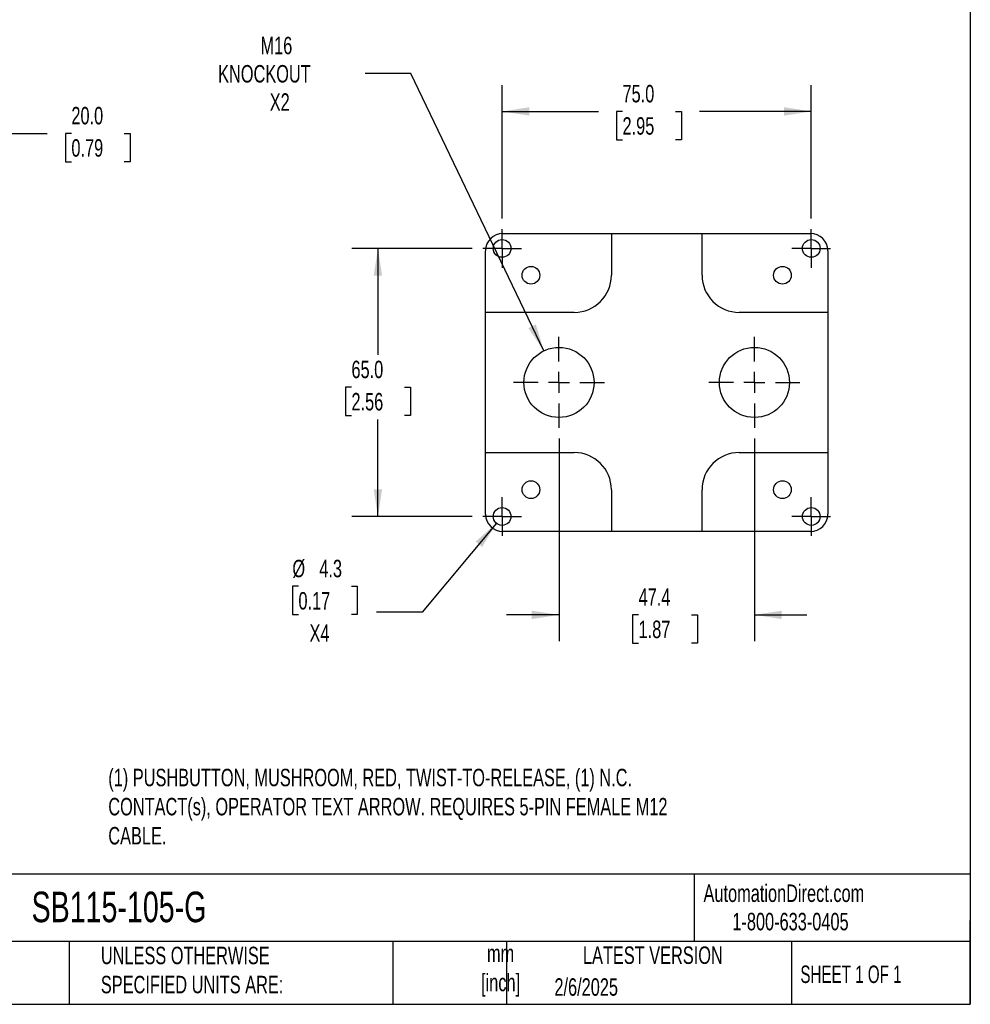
# Model space of a CAD drawing. Header units: millimetres. Extents: x 13 to 546, y 13 to 419.
# Tile 14 of 19: x 316 to 546, y 13 to 251. Entities that reach past the tile are written whole.
import ezdxf

# ---------------------------------------------------------------- set-up
doc = ezdxf.new("R2010")
doc.units = ezdxf.units.MM
doc.header["$LTSCALE"] = 2
doc.linetypes.add('SLD-Center', pattern=[19.05, 15.24, -1.27, 1.27, -1.27])
doc.linetypes.add('SLD-Solid', pattern=[0])
doc.layers.add('CENTER', color=40, linetype='SLD-Center')
doc.layers.add('DIMENSIONS', color=140, linetype='SLD-Solid', lineweight=25)
doc.layers.add('TEXT', color=140, linetype='SLD-Solid', lineweight=25)
doc.styles.add('SLDTEXTSTYLE0', font='TXT', dxfattribs={"width": 0.7})
doc.styles.add('SLDTEXTSTYLE1', font='TXT', dxfattribs={"width": 0.65})
doc.dimstyles.new('SLDDIMSTYLE0', dxfattribs={"dimtxt": 4.316016, "dimasz": 6.604, "dimexe": 0, "dimexo": 0.0625, "dimgap": 1.079004, "dimtad": 0, "dimtih": 1, "dimtoh": 1, "dimrnd": 1e-09, "dimzin": 4, "dimdsep": 46, "dimtxsty": 'SLDTEXTSTYLE0', "dimsah": 1, "dimcen": 0.09, "dimadec": 0, "dimazin": 1, "dimtfac": 1, "dimtofl": 0, "dimtmove": 0, "dimatfit": 3, "dimfxl": 0, "dimfrac": 2, "dimtolj": 1, "dimtzin": 12, "dimarcsym": 0})
doc.dimstyles.new('SLDDIMSTYLE2', dxfattribs={"dimtxt": 4.316016, "dimasz": 6.604, "dimexe": 0, "dimexo": 0.0625, "dimgap": 1.079004, "dimtad": 0, "dimtih": 1, "dimtoh": 1, "dimrnd": 1e-09, "dimzin": 12, "dimdsep": 46, "dimtxsty": 'SLDTEXTSTYLE0', "dimsah": 1, "dimcen": 0, "dimadec": 0, "dimazin": 3, "dimtfac": 1, "dimtofl": 0, "dimtmove": 0, "dimatfit": 3, "dimfxl": 0, "dimfrac": 2, "dimtolj": 1, "dimtzin": 12, "dimarcsym": 0})
doc.dimstyles.new('SLDDIMSTYLE4', dxfattribs={"dimtxt": 4.316016, "dimasz": 6.604, "dimexe": 0, "dimexo": 0.0625, "dimgap": 1.079004, "dimtad": 0, "dimtih": 1, "dimtoh": 1, "dimrnd": 1e-09, "dimzin": 12, "dimdsep": 46, "dimtxsty": 'SLDTEXTSTYLE0', "dimsah": 1, "dimcen": 0, "dimadec": 0, "dimazin": 3, "dimtfac": 1, "dimtofl": 0, "dimtmove": 0, "dimatfit": 3, "dimfxl": 0, "dimfrac": 2, "dimtolj": 1, "dimtzin": 12, "dimarcsym": 0})
doc.dimstyles.new('SLDDIMSTYLE5', dxfattribs={"dimtxt": 4.316016, "dimasz": 6.604, "dimexe": 0, "dimexo": 0.0625, "dimgap": 1.079004, "dimtad": 0, "dimtih": 1, "dimtoh": 1, "dimrnd": 1e-09, "dimzin": 12, "dimdsep": 46, "dimtxsty": 'SLDTEXTSTYLE0', "dimsah": 1, "dimcen": 0.09, "dimadec": 0, "dimazin": 3, "dimtfac": 1, "dimtmove": 0, "dimatfit": 0, "dimfxl": 0, "dimfrac": 2, "dimtolj": 1, "dimtzin": 12, "dimarcsym": 0})

# ---------------------------------------------------------------- blocks, each defined once
blk = doc.blocks.new('_D_3')
at = {"layer": 'DIMENSIONS'}
for p, q in [((292.16, 179.08), (292.16, 230.23)), ((312.16, 202.18), (312.16, 230.23)), ((292.16, 223.88), (312.16, 223.88)), ((312.16, 223.88), (322.22, 223.88)), ((328.07, 223.88), (326.62, 223.88)), ((326.62, 223.88), (326.62, 217.02)), ((340.89, 223.88), (342.34, 223.88)), ((342.34, 223.88), (342.34, 217.02)), ((326.62, 217.02), (328.07, 217.02)), ((342.34, 217.02), (340.89, 217.02))]:
    blk.add_line(p, q, dxfattribs=at)
for points in [[(292.16, 223.88), (298.76, 222.87), (298.76, 224.9)], [(312.16, 223.88), (305.55, 224.9), (305.55, 222.87)]]:
    blk.add_solid(points, dxfattribs=at)
at = {"layer": 'DIMENSIONS', "char_height": 4.233, "attachment_point": 1, "style": 'SLDTEXTSTYLE0'}
for s, insert in [('20.0', (328.07, 230.31)), ('0.79', (328.07, 222.48))]:
    blk.add_mtext(s, dxfattribs=dict(at, insert=insert))
blk = doc.blocks.new('_D_11')
at = {"layer": 'DIMENSIONS'}
for p, q in [((410.44, 238.44), (399.33, 238.44)), ((442.66, 171.16), (410.44, 238.44))]:
    blk.add_line(p, q, dxfattribs=at)
blk.add_solid([(442.66, 171.16), (440.73, 177.56), (438.9, 176.68)], dxfattribs=at)
at = {"layer": 'DIMENSIONS', "char_height": 4.233, "attachment_point": 1, "style": 'SLDTEXTSTYLE0'}
for s, insert in [('M16', (373.94, 247.32)), ('KNOCKOUT', (363.66, 240.46)), ('X2', (376.18, 233.6))]:
    blk.add_mtext(s, dxfattribs=dict(at, insert=insert))
blk = doc.blocks.new('_D_12')
at = {"layer": 'DIMENSIONS'}
for p, q in [((425.31, 196), (396.07, 196)), ((402.42, 196), (402.42, 170.17)), ((396, 162.35), (394.55, 162.35)), ((394.55, 162.35), (394.55, 155.49)), ((408.83, 162.35), (410.28, 162.35)), ((410.28, 162.35), (410.28, 155.49)), ((394.55, 155.49), (396, 155.49)), ((410.28, 155.49), (408.83, 155.49)), ((402.42, 131), (402.42, 154.52)), ((425.31, 131), (396.07, 131))]:
    blk.add_line(p, q, dxfattribs=at)
for points in [[(402.42, 196), (401.4, 189.39), (403.43, 189.39)], [(402.42, 131), (403.43, 137.6), (401.4, 137.6)]]:
    blk.add_solid(points, dxfattribs=at)
at = {"layer": 'DIMENSIONS', "char_height": 4.233, "attachment_point": 1, "style": 'SLDTEXTSTYLE0'}
for s, insert in [('65.0', (396, 168.77)), ('2.56', (396, 160.95))]:
    blk.add_mtext(s, dxfattribs=dict(at, insert=insert))
blk = doc.blocks.new('_D_13')
at = {"layer": 'DIMENSIONS'}
for p, q in [((432.54, 203.23), (432.54, 235.56)), ((507.54, 203.23), (507.54, 235.56)), ((432.54, 229.21), (455.89, 229.21)), ((461.74, 229.21), (460.29, 229.21)), ((460.29, 229.21), (460.29, 222.35)), ((474.56, 229.21), (476.01, 229.21)), ((476.01, 229.21), (476.01, 222.35)), ((507.54, 229.21), (480.41, 229.21)), ((460.29, 222.35), (461.74, 222.35)), ((476.01, 222.35), (474.56, 222.35))]:
    blk.add_line(p, q, dxfattribs=at)
for points in [[(432.54, 229.21), (439.14, 228.2), (439.14, 230.23)], [(507.54, 229.21), (500.93, 230.23), (500.93, 228.2)]]:
    blk.add_solid(points, dxfattribs=at)
at = {"layer": 'DIMENSIONS', "char_height": 4.233, "attachment_point": 1, "style": 'SLDTEXTSTYLE0'}
for s, insert in [('75.0', (461.74, 235.64)), ('2.95', (461.74, 227.81))]:
    blk.add_mtext(s, dxfattribs=dict(at, insert=insert))
blk = doc.blocks.new('_D_14')
at = {"layer": 'DIMENSIONS'}
for p, q in [((431.16, 129.35), (413.16, 107.8)), ((383.14, 114.07), (381.69, 114.07)), ((381.69, 114.07), (381.69, 107.21)), ((395.97, 114.07), (397.42, 114.07)), ((397.42, 114.07), (397.42, 107.21)), ((413.16, 107.8), (402.04, 107.8)), ((381.69, 107.21), (383.14, 107.21)), ((397.42, 107.21), (395.97, 107.21))]:
    blk.add_line(p, q, dxfattribs=at)
blk.add_solid([(431.16, 129.35), (426.14, 124.93), (427.7, 123.63)], dxfattribs=at)
at = {"layer": 'DIMENSIONS', "char_height": 4.233, "attachment_point": 1, "style": 'SLDTEXTSTYLE0'}
for s, insert in [('%%c', (381.68, 120.49)), ('4.3', (388.2, 120.49)), ('0.17', (383.14, 112.66)), ('X4', (385.83, 104.84))]:
    blk.add_mtext(s, dxfattribs=dict(at, insert=insert))
blk = doc.blocks.new('_D_15')
at = {"layer": 'DIMENSIONS'}
for p, q in [((446.34, 149.92), (446.34, 100.79)), ((493.74, 149.92), (493.74, 100.79)), ((446.34, 107.14), (433.64, 107.14)), ((465.64, 107.14), (464.19, 107.14)), ((464.19, 107.14), (464.19, 100.28)), ((478.47, 107.14), (479.92, 107.14)), ((479.92, 107.14), (479.92, 100.28)), ((493.74, 107.14), (506.44, 107.14)), ((464.19, 100.28), (465.64, 100.28)), ((479.92, 100.28), (478.47, 100.28))]:
    blk.add_line(p, q, dxfattribs=at)
for points in [[(446.34, 107.14), (439.73, 108.15), (439.73, 106.12)], [(493.74, 107.14), (500.34, 106.12), (500.34, 108.15)]]:
    blk.add_solid(points, dxfattribs=at)
at = {"layer": 'DIMENSIONS', "char_height": 4.233, "attachment_point": 1, "style": 'SLDTEXTSTYLE0'}
for s, insert in [('47.4', (465.64, 113.56)), ('1.87', (465.64, 105.74))]:
    blk.add_mtext(s, dxfattribs=dict(at, insert=insert))
blk = doc.blocks.new('SW_CENTERMARKSYMBOL_10')
at = {"layer": 'CENTER', "color": 0}
for p, q in [((0, 2.54), (0, 4.69)), ((0, 0), (0, 2.54)), ((-2.54, 0), (-4.69, 0)), ((0, 0), (-2.54, 0)), ((0, 0), (0, -2.54)), ((0, 0), (2.54, 0)), ((2.54, 0), (4.69, 0)), ((0, -2.54), (0, -4.69))]:
    blk.add_line(p, q, dxfattribs=at)
blk = doc.blocks.new('SW_CENTERMARKSYMBOL_11')
at = {"layer": 'CENTER', "color": 0}
for p, q in [((0, 2.54), (0, 4.69)), ((0, 0), (0, 2.54)), ((-2.54, 0), (-4.69, 0)), ((0, 0), (-2.54, 0)), ((0, 0), (0, -2.54)), ((0, 0), (2.54, 0)), ((2.54, 0), (4.69, 0)), ((0, -2.54), (0, -4.69))]:
    blk.add_line(p, q, dxfattribs=at)
blk = doc.blocks.new('SW_CENTERMARKSYMBOL_12')
at = {"layer": 'CENTER', "color": 0}
for p, q in [((0, 2.54), (0, 4.69)), ((0, 0), (0, 2.54)), ((-2.54, 0), (-4.69, 0)), ((0, 0), (-2.54, 0)), ((0, 0), (0, -2.54)), ((0, 0), (2.54, 0)), ((2.54, 0), (4.69, 0)), ((0, -2.54), (0, -4.69))]:
    blk.add_line(p, q, dxfattribs=at)
blk = doc.blocks.new('SW_CENTERMARKSYMBOL_13')
at = {"layer": 'CENTER', "color": 0}
for p, q in [((0, 2.54), (0, 4.69)), ((0, 0), (0, 2.54)), ((-2.54, 0), (-4.69, 0)), ((0, 0), (-2.54, 0)), ((0, 0), (0, -2.54)), ((0, 0), (2.54, 0)), ((2.54, 0), (4.69, 0)), ((0, -2.54), (0, -4.69))]:
    blk.add_line(p, q, dxfattribs=at)
blk = doc.blocks.new('SW_CENTERMARKSYMBOL_14')
at = {"layer": 'CENTER', "color": 0}
for p, q in [((0, 5.08), (0, 11.04)), ((0, 0), (0, 2.54)), ((-5.08, 0), (-11.04, 0)), ((0, 0), (-2.54, 0)), ((0, 0), (0, -2.54)), ((0, 0), (2.54, 0)), ((5.08, 0), (11.04, 0)), ((0, -5.08), (0, -11.04))]:
    blk.add_line(p, q, dxfattribs=at)
blk = doc.blocks.new('SW_CENTERMARKSYMBOL_15')
at = {"layer": 'CENTER', "color": 0}
for p, q in [((0, 5.08), (0, 11.04)), ((0, 0), (0, 2.54)), ((-5.08, 0), (-11.04, 0)), ((0, 0), (-2.54, 0)), ((0, 0), (0, -2.54)), ((0, 0), (2.54, 0)), ((5.08, 0), (11.04, 0)), ((0, -5.08), (0, -11.04))]:
    blk.add_line(p, q, dxfattribs=at)

msp = doc.modelspace()

# ---------------------------------------------------------------- linework, layer by layer
for p, q in [((432.736, 199.644), (459.036, 199.644)), ((459.036, 199.644), (459.036, 189.496)), ((459.036, 199.641), (481.036, 199.641)), ((481.036, 189.496), (481.036, 199.644)), ((481.036, 199.644), (507.336, 199.644)), ((428.536, 180.496), (428.536, 195.443)), ((511.536, 195.443), (511.536, 180.496)), ((450.036, 180.496), (428.536, 180.496)), ((428.536, 146.496), (428.536, 180.496)), ((511.536, 180.496), (490.036, 180.496)), ((511.536, 180.496), (511.536, 146.496)), ((428.536, 146.496), (450.036, 146.496)), ((428.536, 131.549), (428.536, 146.496)), ((490.036, 146.496), (511.536, 146.496)), ((511.536, 146.496), (511.536, 131.549)), ((459.036, 137.496), (459.036, 127.349)), ((481.036, 127.349), (481.036, 137.496)), ((459.036, 127.349), (432.736, 127.349)), ((481.036, 127.352), (459.036, 127.352)), ((507.336, 127.349), (481.036, 127.349))]:
    msp.add_line(p, q)
for centre, radius in [((432.536, 195.996), 2.15), ((507.536, 195.996), 2.15), ((439.536, 189.496), 2.15), ((500.536, 189.496), 2.15), ((446.336, 163.496), 8.5), ((493.736, 163.496), 8.5), ((439.536, 137.496), 2.15), ((500.536, 137.496), 2.15), ((432.536, 130.996), 2.15), ((507.536, 130.996), 2.15)]:
    msp.add_circle(centre, radius)
for centre, start, end in [((450.036, 189.496), 270, 0), ((490.036, 189.496), 180, 270), ((450.036, 137.496), 0, 90), ((490.036, 137.496), 90, 180)]:
    msp.add_arc(centre, 9, start, end)
for centre, major_axis, start_param, end_param in [((432.736, 195.443), (0, 4.2), 0, 1.5707963), ((507.336, 195.443), (0, 4.2), 4.712389, 6.2831853), ((432.736, 131.549), (0, -4.2), 4.712389, 6.2831853), ((507.336, 131.549), (0, -4.2), 0, 1.5707963)]:
    msp.add_ellipse(centre, major_axis=major_axis, ratio=0.9999831, start_param=start_param, end_param=end_param)
at = {"layer": 'TEXT'}
for p, q in [((546.1, 419.1), (546.1, 12.7)), ((546.1, 44.252), (12.7, 44.252)), ((479.151, 44.252), (479.151, 27.94)), ((546.1, 12.7), (546.1, 33.02)), ((546.1, 27.94), (12.7, 27.94)), ((327.56, 27.94), (327.56, 12.7)), ((406.049, 27.94), (406.049, 12.7)), ((433.624, 27.94), (433.624, 12.7)), ((502.697, 27.94), (502.697, 12.7)), ((12.7, 12.7), (546.1, 12.7))]:
    msp.add_line(p, q, dxfattribs=at)

# ---------------------------------------------------------------- block references
at = {"layer": 'CENTER'}
for name, p in [('SW_CENTERMARKSYMBOL_10', (432.536, 195.996)), ('SW_CENTERMARKSYMBOL_13', (507.536, 195.996)), ('SW_CENTERMARKSYMBOL_14', (446.336, 163.496)), ('SW_CENTERMARKSYMBOL_15', (493.736, 163.496)), ('SW_CENTERMARKSYMBOL_11', (432.536, 130.996)), ('SW_CENTERMARKSYMBOL_12', (507.536, 130.996))]:
    msp.add_blockref(name, p, dxfattribs=at)

# ---------------------------------------------------------------- texts
at = {"layer": 'TEXT'}
for s, insert, char_height, attachment_point, style in [('(1) PUSHBUTTON, MUSHROOM, RED, TWIST-TO-RELEASE, (1) N.C. ^JCONTACT(s), OPERATOR TEXT ARROW. REQUIRES 5-PIN FEMALE M12 ^JCABLE.', (337.023, 69.811), 4.233333, 1, 'SLDTEXTSTYLE0'), ('AutomationDirect.com', (481.39, 41.753), 4.23333, 1, 'SLDTEXTSTYLE0'), ('SB115-105-G', (318.415, 40.022), 7.40833, 1, 'SLDTEXTSTYLE0'), ('1-800-633-0405', (488.383, 34.874), 4.23333, 1, 'SLDTEXTSTYLE0'), ('UNLESS OTHERWISE ^JSPECIFIED UNITS ARE:', (335.216, 26.662), 4.23333, 1, 'SLDTEXTSTYLE0'), ('LATEST VERSION', (469.104, 26.728), 4.23333, 2, 'SLDTEXTSTYLE0'), ('mm^J[inch]', (432.17, 27.158), 4.2333, 2, 'SLDTEXTSTYLE0'), ('SHEET 1 OF 1', (504.883, 22.103), 4.23333, 1, 'SLDTEXTSTYLE1'), ('2/6/2025', (445.226, 19.006), 4.2333, 1, 'SLDTEXTSTYLE0')]:
    msp.add_mtext(s, dxfattribs=dict(at, insert=insert, char_height=char_height, attachment_point=attachment_point, style=style))

# ---------------------------------------------------------------- dimensions: what is measured, and where the dimension line sits
at = {"layer": 'DIMENSIONS'}
dim = msp.add_diameter_dim_2p(p1=(450.008, 155.83), p2=(442.665, 171.162), text='M16\\PKNOCKOUT\\PX2', dimstyle='SLDDIMSTYLE2', override={"dimpost": '<>'}, dxfattribs=at)
dim.commit()
dim.dimension.update_dxf_attribs({"geometry": '_D_11', "text_midpoint": (379.91, 238.435), "dimtype": 163})
for base, p1, p2, dimstyle, picture, middle in [((507.536, 229.213), (432.536, 200.686), (507.536, 200.686), 'SLDDIMSTYLE0', '_D_13', (468.148, 229.213)), ((292.159, 223.882), (312.159, 199.644), (292.159, 176.536), 'SLDDIMSTYLE0', '_D_3', (334.479, 223.882)), ((493.736, 107.138), (446.336, 152.456), (493.736, 152.456), 'SLDDIMSTYLE5', '_D_15', (472.056, 107.138))]:
    dim = msp.add_linear_dim(base=base, p1=p1, p2=p2, dimstyle=dimstyle, dxfattribs=at)
    dim.commit()
    dim.dimension.update_dxf_attribs({"geometry": picture, "text_midpoint": middle, "dimtype": 160})
dim = msp.add_linear_dim(base=(402.416, 130.996), p1=(427.846, 195.996), p2=(427.846, 130.996), angle=90, dimstyle='SLDDIMSTYLE0', dxfattribs=at)
dim.commit()
dim.dimension.update_dxf_attribs({"geometry": '_D_12', "text_midpoint": (402.416, 162.348), "dimtype": 160})
dim = msp.add_diameter_dim_2p(p1=(433.915, 132.646), p2=(431.158, 129.346), text='<>\\PX4', dimstyle='SLDDIMSTYLE4', dxfattribs=at)
dim.commit()
dim.dimension.update_dxf_attribs({"geometry": '_D_14', "text_midpoint": (389.557, 110.028), "dimtype": 163})

doc.saveas('drawing.dxf')
